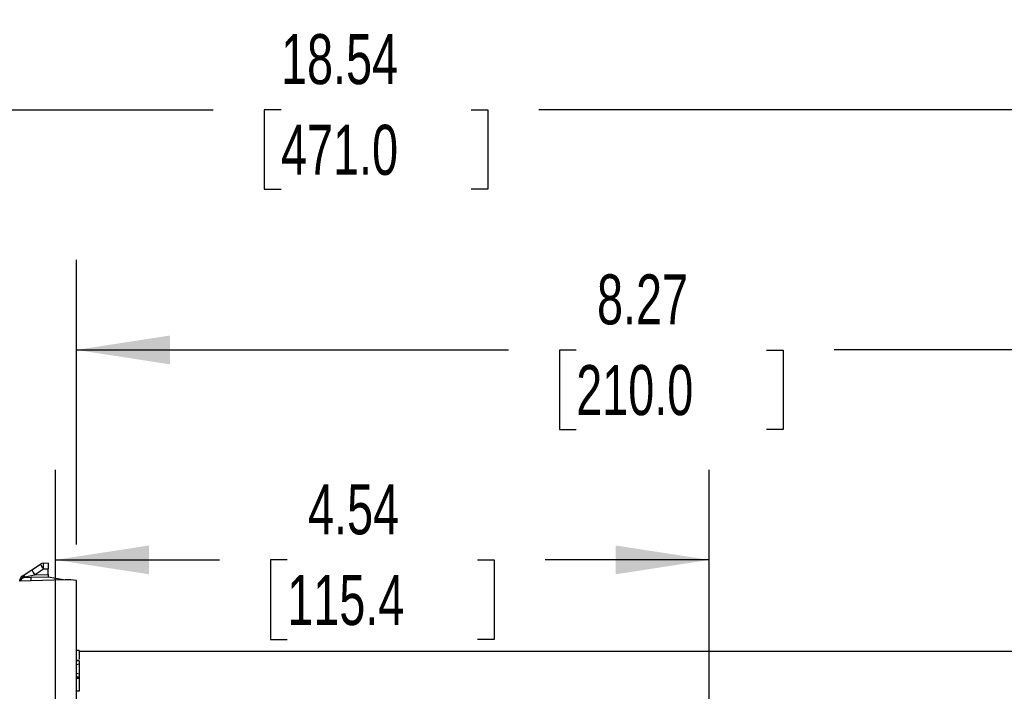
# Model space of a CAD drawing. Header units: inches. Extents: x 0 to 55, y 0 to 42.5.
# Tile 4 of 18: x 12.1 to 18.9, y 17.3 to 22. Entities that reach past the tile are written whole.
import ezdxf

# ---------------------------------------------------------------- set-up
doc = ezdxf.new("R2010")
doc.units = ezdxf.units.IN
doc.header["$LTSCALE"] = 5
doc.header["$MEASUREMENT"] = 0
doc.layers.add('DIMENSIONS', color=140, linetype='Continuous', lineweight=25)
doc.styles.add('SLDTEXTSTYLE0', font='TXT', dxfattribs={"width": 0.7})
doc.dimstyles.new('SLDDIMSTYLE1', dxfattribs={"dimtxt": 0.347222, "dimasz": 0.65, "dimexe": 0, "dimexo": 0.0625, "dimgap": 0.086806, "dimtad": 0, "dimtih": 1, "dimtoh": 1, "dimrnd": 1e-09, "dimzin": 12, "dimdsep": 46, "dimtxsty": 'SLDTEXTSTYLE0', "dimsah": 1, "dimcen": 0.09, "dimadec": 0, "dimazin": 3, "dimtfac": 1, "dimtofl": 0, "dimtmove": 0, "dimatfit": 3, "dimfxl": 0, "dimfrac": 2, "dimtolj": 1, "dimtzin": 12, "dimarcsym": 0})

# ---------------------------------------------------------------- blocks, each defined once
blk = doc.blocks.new('_D_2')
at = {"layer": 'DIMENSIONS'}
for p, q in [((12.318, 16.5418), (12.318, 18.8639)), ((16.8613, 16.5418), (16.8613, 18.8639)), ((12.318, 18.2389), (13.4586, 18.2389)), ((13.9292, 18.2382), (13.8126, 18.2382)), ((13.8126, 18.2382), (13.8126, 17.686)), ((15.2501, 18.2382), (15.3668, 18.2382)), ((15.3668, 18.2382), (15.3668, 17.686)), ((16.8613, 18.2389), (15.7208, 18.2389)), ((13.8126, 17.686), (13.9292, 17.686)), ((15.3668, 17.686), (15.2501, 17.686))]:
    blk.add_line(p, q, dxfattribs=at)
for points in [[(12.318, 18.2389), (12.968, 18.1389), (12.968, 18.3389)], [(16.8613, 18.2389), (16.2113, 18.3389), (16.2113, 18.1389)]]:
    blk.add_solid(points, dxfattribs=at)
at = {"layer": 'DIMENSIONS', "char_height": 0.34722, "attachment_point": 1, "style": 'SLDTEXTSTYLE0'}
for s, insert in [('4.54', (14.0737, 18.7636)), ('115.4', (13.9292, 18.1336))]:
    blk.add_mtext(s, dxfattribs=dict(at, insert=insert))
blk = doc.blocks.new('_D_3')
at = {"layer": 'DIMENSIONS'}
for p, q in [((12.4637, 18.3455), (12.4637, 20.3223)), ((20.7312, 18.3889), (20.7312, 20.3223)), ((12.4637, 19.6973), (15.4663, 19.6973)), ((15.937, 19.6966), (15.8204, 19.6966)), ((15.8204, 19.6966), (15.8204, 19.1444)), ((17.2579, 19.6966), (17.3745, 19.6966)), ((17.3745, 19.6966), (17.3745, 19.1444)), ((20.7312, 19.6973), (17.7286, 19.6973)), ((15.8204, 19.1444), (15.937, 19.1444)), ((17.3745, 19.1444), (17.2579, 19.1444)), ((20.7312, 17.8637), (20.7312, 18.0889))]:
    blk.add_line(p, q, dxfattribs=at)
for points in [[(12.4637, 19.6973), (13.1137, 19.5973), (13.1137, 19.7973)], [(20.7312, 19.6973), (20.0812, 19.7973), (20.0812, 19.5973)]]:
    blk.add_solid(points, dxfattribs=at)
at = {"layer": 'DIMENSIONS', "char_height": 0.34722, "attachment_point": 1, "style": 'SLDTEXTSTYLE0'}
for s, insert in [('8.27', (16.0814, 20.222)), ('210.0', (15.937, 19.592))]:
    blk.add_mtext(s, dxfattribs=dict(at, insert=insert))
blk = doc.blocks.new('_D_4')
at = {"layer": 'DIMENSIONS'}
for p, q in [((5.2747, 16.008), (5.2747, 21.9912)), ((23.8178, 15.0219), (23.8178, 21.9912)), ((5.2747, 21.3662), (13.4151, 21.3662)), ((13.8858, 21.3655), (13.7692, 21.3655)), ((13.7692, 21.3655), (13.7692, 20.8133)), ((15.2067, 21.3655), (15.3234, 21.3655)), ((15.3234, 21.3655), (15.3234, 20.8133)), ((23.8178, 21.3662), (15.6774, 21.3662)), ((13.7692, 20.8133), (13.8858, 20.8133)), ((15.3234, 20.8133), (15.2067, 20.8133))]:
    blk.add_line(p, q, dxfattribs=at)
for points in [[(5.2747, 21.3662), (5.9247, 21.2662), (5.9247, 21.4662)], [(23.8178, 21.3662), (23.1678, 21.4662), (23.1678, 21.2662)]]:
    blk.add_solid(points, dxfattribs=at)
at = {"layer": 'DIMENSIONS', "char_height": 0.34722, "attachment_point": 1, "style": 'SLDTEXTSTYLE0'}
for s, insert in [('18.54', (13.8858, 21.8908)), ('471.0', (13.8858, 21.2609))]:
    blk.add_mtext(s, dxfattribs=dict(at, insert=insert))

msp = doc.modelspace()

# ---------------------------------------------------------------- linework, layer by layer
for p, q in [((12.1543, 18.1693), (12.2152, 18.2086)), ((12.2668, 18.2166), (12.2345, 18.2149)), ((12.2668, 18.2166), (12.2668, 18.1773)), ((12.088, 18.1264), (12.1543, 18.1693)), ((12.1074, 18.1211), (12.1736, 18.1362)), ((12.1736, 18.1362), (12.2345, 18.1756)), ((12.1736, 18.1362), (12.2668, 18.1378)), ((12.2345, 18.1756), (12.2668, 18.1773)), ((12.2668, 18.1378), (12.2668, 18.1773)), ((12.2668, 18.1378), (12.2668, 18.1182)), ((12.07, 18.092), (12.07, 18.1001)), ((12.387, 18.0997), (12.07, 18.092)), ((12.1477, 18.1161), (12.1028, 18.1153)), ((12.2668, 18.1182), (12.1477, 18.1161)), ((12.3733, 18.0994), (12.2668, 18.1182)), ((12.4637, 16.5292), (12.4637, 18.0955)), ((12.4834, 17.6084), (12.4637, 17.6084)), ((12.4834, 17.6084), (12.4834, 17.5484)), ((20.7312, 17.6035), (12.4834, 17.6035)), ((12.4834, 17.5389), (12.4635, 17.5396)), ((12.4834, 17.5382), (12.4637, 17.5388)), ((12.4637, 17.5132), (12.4834, 17.5164)), ((12.4834, 17.5382), (12.4834, 17.5389)), ((12.4834, 17.5382), (12.4834, 17.5164)), ((12.4834, 17.5164), (12.4834, 17.4453)), ((12.4834, 17.4453), (12.4637, 17.4496)), ((12.4834, 17.4453), (12.4834, 17.4236)), ((12.4834, 17.4236), (12.4637, 17.424)), ((12.4637, 17.4183), (12.4834, 17.418)), ((12.4834, 17.4236), (12.4834, 17.418)), ((12.4834, 17.418), (12.4834, 17.4148)), ((12.4834, 17.4148), (12.4834, 17.3264)), ((12.4837, 17.326), (12.4636, 17.3267))]:
    msp.add_line(p, q)
at = {"flags": 128}
for points in [[(12.1085, 18.1155), (12.1078, 18.1175), (12.1074, 18.1211)], [(12.1092, 18.1154), (12.1087, 18.1154), (12.1085, 18.1155)]]:
    msp.add_lwpolyline(points, dxfattribs=at)
for centre, radius, start, end in [((12.2366, 18.1756), 0.0394, 93, 122.89555), ((12.4113, 18.3011), 0.2169, 205.24132, 215.37032), ((12.4229, 18.1952), 0.1894, 174.04331, 185.95669), ((12.3505, 18.2618), 0.2169, 205.24132, 215.37032), ((12.1094, 18.0933), 0.0394, 122.89555, 180), ((12.1039, 18.0868), 0.0345, 84.0987, 169.16949), ((12.1093, 18.0762), 0.0394, 91.22053, 156.10681), ((12.0938, 18.1093), 0.0181, 41.09623, 108.81001), ((13.5536, 18.0842), 1.4062, 178.6987, 179.59725), ((12.4104, 17.8247), 0.276, 78.87254, 94.86468), ((12.6912, 10.9848), 6.4333, 91.85156, 92.02698)]:
    msp.add_arc(centre, radius, start, end)

# ---------------------------------------------------------------- dimensions: what is measured, and where the dimension line sits
at = {"layer": 'DIMENSIONS'}
for base, p1, p2, picture, middle in [((23.8178, 21.3662), (5.2747, 15.758), (23.8178, 14.7719), '_D_4', (14.5463, 21.3662)), ((12.318, 18.2389), (16.8613, 16.2918), (12.318, 16.2918), '_D_2', (14.5897, 18.2389))]:
    dim = msp.add_linear_dim(base=base, p1=p1, p2=p2, angle=0, dimstyle='SLDDIMSTYLE1', dxfattribs=at)
    dim.commit()
    dim.dimension.update_dxf_attribs({"geometry": picture, "text_midpoint": middle, "dimtype": 160})
dim = msp.add_linear_dim(base=(20.7312, 19.6973), p1=(12.4637, 18.0955), p2=(20.7312, 17.6137), dimstyle='SLDDIMSTYLE1', dxfattribs=at)
dim.commit()
dim.dimension.update_dxf_attribs({"geometry": '_D_3', "text_midpoint": (16.5975, 19.6973), "dimtype": 160})

doc.saveas('drawing.dxf')
